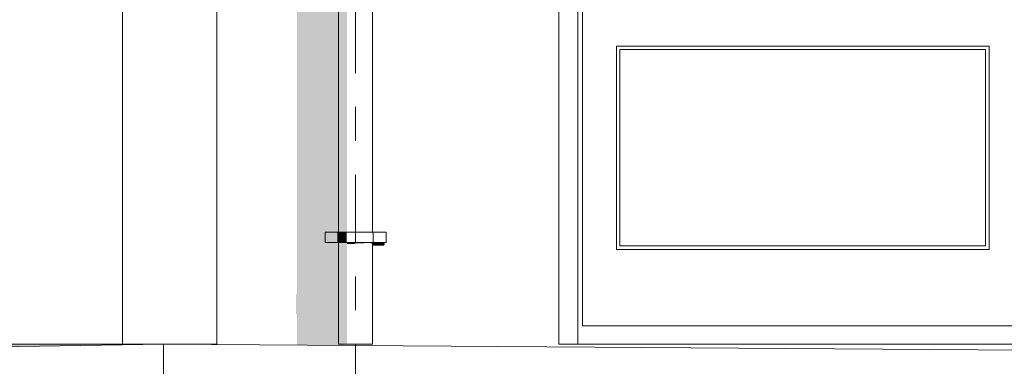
# Model space of a CAD drawing. Header units: metres. Extents: x -4 to 112, y -27 to 26.
# Tile 55 of 167: x 16.76 to 19.67, y -0.07 to 0.96. Entities that reach past the tile are written whole.
import ezdxf
from ezdxf.enums import TextEntityAlignment as Align

# ---------------------------------------------------------------- set-up
doc = ezdxf.new("R2010")
doc.units = ezdxf.units.M
doc.header["$MEASUREMENT"] = 0
doc.linetypes.add('Raster', pattern=[0.4, 0.2, -0.1, 0, -0.1])
for name, color, linetype in [('10 Wand außen', 7, 'Continuous'), ('20 Decke', 7, 'Continuous'), ('30 Dachentwässerung', 7, 'Continuous'), ('60 Auffüllung gesamt', 7, 'Continuous'), ('60 Gelände 2D Übersicht', 7, 'Continuous'), ('90 Achsraster', 7, 'Continuous'), ('94 Genehmigungsplanung Bemaßung', 7, 'Continuous')]:
    doc.layers.add(name, color=color, linetype=linetype)
doc.styles.add('ERSTELLTER_STIL_1', font='arial.ttf')
doc.styles.add('ERSTELLTER_STIL_2', font='arial.ttf')
doc.dimstyles.new('ERSTELLTER_STIL__1', dxfattribs={"dimtxt": 0.25, "dimasz": 0.19, "dimexe": 0.18, "dimexo": 0.1, "dimgap": 0, "dimtad": 1, "dimtih": 1, "dimtoh": 1, "dimzin": 0, "dimdsep": 46, "dimtxsty": 'ERSTELLTER_STIL_2', "dimblk": 'ARROWHEAD_6', "dimblk1": 'ARROWHEAD_6', "dimblk2": 'ARROWHEAD_6', "dimcen": 0.09, "dimclrd": 7, "dimclre": 7, "dimclrt": 7, "dimazin": 0, "dimtfac": 1, "dimtdec": 4, "dimtmove": 0, "dimatfit": 3, "dimfxl": 1, "dimtolj": 1, "dimtzin": 0, "dimarcsym": 0})
doc.dimstyles.new('ERSTELLTER_STIL__2', dxfattribs={"dimtxt": 0.2, "dimasz": 0.19, "dimexe": 0.18, "dimexo": 0.1, "dimgap": 0, "dimtad": 1, "dimzin": 0, "dimdsep": 46, "dimtxsty": 'ERSTELLTER_STIL_2', "dimblk": 'ARROWHEAD_10', "dimblk1": 'ARROWHEAD_10', "dimblk2": 'ARROWHEAD_10', "dimcen": 0.09, "dimclrd": 256, "dimclre": 256, "dimclrt": 256, "dimazin": 0, "dimtfac": 1, "dimtdec": 4, "dimtmove": 0, "dimatfit": 3, "dimfxl": 1, "dimtolj": 1, "dimtzin": 0, "dimarcsym": 0})

# ---------------------------------------------------------------- blocks, each defined once
blk = doc.blocks.new('Standard-Rastermarker[3]_1', base_point=(17.7511, 10))
at = {"layer": '90 Achsraster', "color": 14, "linetype": 'Raster', "lineweight": 18, "true_color": 0xa80000}
blk.add_line((17.7511, 9), (17.7511, -1), dxfattribs=at)
at = {"layer": '90 Achsraster', "color": 14, "lineweight": 18, "true_color": 0xa80000, "style": 'ERSTELLTER_STIL_1'}
for tag, p in [('AC_MarkerText_1_0', (17.7511, 10.5)), ('AC_MarkerText_1_1', (17.7511, -2.2))]:
    blk.add_attdef(tag, text='', height=0.3, rotation=360, dxfattribs=at).set_placement(p, align=Align.TOP_CENTER)
blk = doc.blocks.new('*D35', base_point=(27236.1321, 0))
at = {"layer": '60 Gelände 2D Übersicht', "linetype": 'Continuous', "lineweight": 18, "true_color": 0xf50000}
for points in [[(16.9224, -0.1525), (16.8224, -0.2525), (17.0224, -0.2525)], [(16.9224, -1.0773), (17.0224, -0.9773), (16.8224, -0.9773)]]:
    blk.add_hatch(color=1, dxfattribs=at).paths.add_polyline_path(points)
at = {"layer": '60 Gelände 2D Übersicht', "color": 1, "linetype": 'Continuous', "lineweight": 18, "true_color": 0xf50000}
for p, q in [((17.1099, -0.1525), (16.7349, -0.1525)), ((16.9224, -0.1525), (16.8224, -0.2525)), ((16.9224, -0.1525), (17.0224, -0.2525)), ((17.0224, -0.2525), (16.8224, -0.2525)), ((16.9224, -0.9773), (16.9224, -0.2525)), ((16.8224, -0.9773), (17.0224, -0.9773)), ((16.9224, -1.0773), (16.8224, -0.9773)), ((16.9224, -1.0773), (17.0224, -0.9773)), ((17.1099, -1.0773), (16.7349, -1.0773))]:
    blk.add_line(p, q, dxfattribs=at)
at = {"layer": '60 Gelände 2D Übersicht', "color": 1, "lineweight": 18, "true_color": 0xf50000, "insert": (16.8949, -0.8178), "char_height": 0.2, "attachment_point": 7, "rotation": 90, "style": 'ERSTELLTER_STIL_2'}
blk.add_mtext('\\A1;{\\pql;\\fArial|b0|i0|c0|p0;\\W1.000000;92\\fArial|b0|i0|c0|p0;\\W1.000000;\\A1{\\H.66x;\\S5^  ;}}', dxfattribs=at)
blk = doc.blocks.new('ARROWHEAD_10')
at = {"linetype": 'Continuous', "lineweight": 0}
blk.add_hatch(color=0, dxfattribs=at).paths.add_polyline_path([(-0.525, 0.525), (0, 0), (-0.525, -0.525)])
at = {"color": 0, "linetype": 'Continuous', "lineweight": 0}
blk.add_line((0, 0), (-1, 0), dxfattribs=at)
blk = doc.blocks.new('*D38', base_point=(27236.1321, 0))
at = {"layer": '94 Genehmigungsplanung Bemaßung', "color": 7, "linetype": 'Continuous', "lineweight": 13}
for p, q in [((17.3411, 9.2531), (17.3411, 9.6281)), ((58.1625, 9.2531), (58.1625, 9.6281)), ((17.4411, 9.5406), (17.2411, 9.3406)), ((58.0625, 9.3406), (58.2625, 9.5406)), ((17.1911, 9.4406), (17.3411, 9.4406)), ((17.3411, 9.4406), (58.1625, 9.4406)), ((58.1625, 9.4406), (58.3125, 9.4406))]:
    blk.add_line(p, q, dxfattribs=at)
at = {"layer": '94 Genehmigungsplanung Bemaßung', "color": 7, "lineweight": 13, "insert": (37.3228, 9.4906), "char_height": 0.25, "attachment_point": 7, "style": 'ERSTELLTER_STIL_2'}
blk.add_mtext('\\A1;{\\pql;\\fArial|b0|i0|c0|p0;\\W1.000000;40,82}', dxfattribs=at)
blk = doc.blocks.new('ARROWHEAD_6')
at = {"color": 0, "linetype": 'Continuous', "lineweight": 0}
for p, q in [((-0.5, -0.5), (0.5, 0.5)), ((0, 0), (-1, 0))]:
    blk.add_line(p, q, dxfattribs=at)

msp = doc.modelspace()

# ---------------------------------------------------------------- hatches: boundary and pattern name
at = {"layer": '10 Wand außen', "linetype": 'Continuous', "lineweight": 0, "true_color": 0x000000}
for points in [[(17.5784, 0.1509), (17.5756, 0.1455), (17.5756, 0.0885), (17.5784, 0.0871), (17.5784, -0.0027), (17.715, -0.0037), (17.715, 0), (17.7011, 0), (17.7011, 0.3), (17.6611, 0.3), (17.6611, 0.33), (17.7011, 0.33), (17.7011, 1.2), (17.5784, 1.2)], [(17.8011, 0.2908), (17.8346, 0.2908), (17.8366, 0.2936), (17.8366, 0.3), (17.8011, 0.3)]]:
    msp.add_hatch(color=18, dxfattribs=at).paths.add_polyline_path(points)
at = {"layer": '30 Dachentwässerung', "linetype": 'Continuous', "lineweight": 0, "true_color": 0x000000}
for points in [[(17.7011, 0.33), (17.7078, 0.33), (17.7078, 2), (17.7011, 2)], [(17.7078, 2), (17.7078, 0.33), (17.7261, 0.33), (17.7261, 2)], [(17.6991, 0.3), (17.6991, 0.33), (17.6611, 0.33), (17.6611, 0.3)], [(17.7061, 0.3), (17.7061, 0.33), (17.6991, 0.33), (17.6991, 0.3)], [(17.7061, 0.33), (17.7061, 0.3), (17.7251, 0.3), (17.7251, 0.33)], [(17.7011, 0.3), (17.7011, 0), (17.7078, 0), (17.7078, 0.3)], [(17.7261, 0.3), (17.7078, 0.3), (17.7078, 0), (17.7261, 0)], [(17.7261, 0.3), (17.7261, 0.2959), (17.7482, 0.2959), (17.7511, 0.2977), (17.7511, 0.3)], [(17.7761, 0.3), (17.7511, 0.3), (17.7511, 0.2977), (17.7754, 0.2977), (17.7761, 0.298)], [(17.7761, 0.3), (17.7761, 0.298), (17.7944, 0.298), (17.7944, 0.3)], [(17.7944, 0.3), (17.7944, 0.298), (17.7945, 0.2977), (17.8011, 0.2977), (17.8011, 0.3)]]:
    msp.add_hatch(color=18, dxfattribs=at).paths.add_polyline_path(points)
at = {"layer": '60 Auffüllung gesamt', "linetype": 'Continuous', "lineweight": 0, "true_color": 0x000000}
for points in [[(17.1783, 0), (16.6154, 0), (16.2061, -0.0152), (16.6734, -0.0079), (16.9604, -0.0035), (17.1251, -0.0009), (17.1741, -0.0002)], [(17.1837, 0), (17.3411, -0.0011), (17.3411, 0)]]:
    msp.add_hatch(color=18, dxfattribs=at).paths.add_polyline_path(points)

# ---------------------------------------------------------------- linework, layer by layer
at = {"layer": '10 Wand außen', "color": 7, "linetype": 'Continuous', "lineweight": 13}
for p, q in [((18.4071, 4.444), (18.4071, 0)), ((18.4216, 0.0542), (18.4216, 4.4295)), ((17.3411, 1.2), (17.3411, -0.0011)), ((18.3511, 0), (18.3511, 1.2)), ((18.5216, 0.8795), (18.5216, 0.2795)), ((19.6216, 0.8795), (18.5216, 0.8795)), ((19.6216, 0.2795), (19.6216, 0.8795)), ((18.5311, 0.8696), (19.6115, 0.8696)), ((18.5311, 0.2901), (18.5311, 0.8696)), ((19.6115, 0.8696), (19.6115, 0.2901)), ((18.5216, 0.2795), (19.6216, 0.2795)), ((18.5311, 0.2901), (19.6115, 0.2901)), ((18.4216, 0.0542), (20.9022, 0.0542)), ((22.1511, 0), (18.3511, 0))]:
    msp.add_line(p, q, dxfattribs=at)
at = {"layer": '20 Decke', "color": 7, "linetype": 'Continuous', "lineweight": 13}
for p, q in [((17.063, 0), (17.063, 2)), ((16.0708, 0), (17.063, 0))]:
    msp.add_line(p, q, dxfattribs=at)
at = {"layer": '30 Dachentwässerung', "color": 7, "linetype": 'Continuous', "lineweight": 13}
for p, q in [((17.7011, 2), (17.7011, 0.33)), ((17.8011, 2), (17.8011, 0.33)), ((17.6991, 0.33), (17.6611, 0.33)), ((17.6611, 0.3), (17.6611, 0.33)), ((17.7061, 0.33), (17.6991, 0.33)), ((17.6991, 0.3), (17.6991, 0.33)), ((17.7251, 0.33), (17.7061, 0.33)), ((17.7511, 0.33), (17.7251, 0.33)), ((17.7771, 0.33), (17.7511, 0.33)), ((17.7961, 0.33), (17.7771, 0.33)), ((17.8031, 0.33), (17.7961, 0.33)), ((17.8411, 0.33), (17.8031, 0.33)), ((17.8031, 0.3), (17.8031, 0.33)), ((17.8411, 0.3), (17.8411, 0.33)), ((17.6991, 0.3), (17.6611, 0.3)), ((17.7061, 0.3), (17.6991, 0.3)), ((17.7011, 0.3), (17.7011, 0)), ((17.7251, 0.3), (17.7061, 0.3)), ((17.7511, 0.3), (17.7251, 0.3)), ((17.7771, 0.3), (17.7511, 0.3)), ((17.7961, 0.3), (17.7771, 0.3)), ((17.8031, 0.3), (17.7961, 0.3)), ((17.8011, 0.3), (17.8011, 0)), ((17.8411, 0.3), (17.8031, 0.3)), ((17.7011, 0), (17.7078, 0)), ((17.7078, 0), (17.7261, 0)), ((17.7261, 0), (17.7511, 0)), ((17.7511, 0), (17.7761, 0)), ((17.7761, 0), (17.7944, 0)), ((17.7944, 0), (17.8011, 0))]:
    msp.add_line(p, q, dxfattribs=at)
at = {"layer": '60 Auffüllung gesamt', "color": 8, "linetype": 'Continuous', "lineweight": 18}
for p, q in [((16.0708, -0.0172), (17.1837, 0)), ((17.1837, 0), (17.063, 0)), ((17.1837, 0), (17.3411, 0)), ((42.0877, -0.1735), (17.1837, 0)), ((17.1837, -0.1525), (17.1837, 0))]:
    msp.add_line(p, q, dxfattribs=at)

# ---------------------------------------------------------------- block references
at = {"layer": '90 Achsraster', "color": 7, "linetype": 'Continuous', "lineweight": 18}
msp.add_blockref('Standard-Rastermarker[3]_1', (17.7511, 10), dxfattribs=at)

# ---------------------------------------------------------------- dimensions: what is measured, and where the dimension line sits
at = {"layer": '60 Gelände 2D Übersicht', "color": 1, "linetype": 'Continuous', "lineweight": 18, "true_color": 0xf50000}
dim = msp.add_linear_dim(base=(16.9224, -0.1525), p1=(17.3411, -1.0773), p2=(17.3411, -0.1525), angle=90, dimstyle='ERSTELLTER_STIL__2', dxfattribs=at)
dim.commit()
dim.dimension.update_dxf_attribs({"geometry": '*D35', "text_midpoint": (16.7824, -0.3963), "dimtype": 160, "text_rotation": 90})
at = {"layer": '94 Genehmigungsplanung Bemaßung', "color": 7, "linetype": 'Continuous', "lineweight": 13}
dim = msp.add_linear_dim(base=(58.1625, 9.4406), p1=(17.3411, 1.2), p2=(58.1625, -0.1), dimstyle='ERSTELLTER_STIL__1', dxfattribs=at)
dim.commit()
dim.dimension.update_dxf_attribs({"geometry": '*D38', "text_midpoint": (37.7416, 9.6156), "dimtype": 160})

doc.saveas('drawing.dxf')
